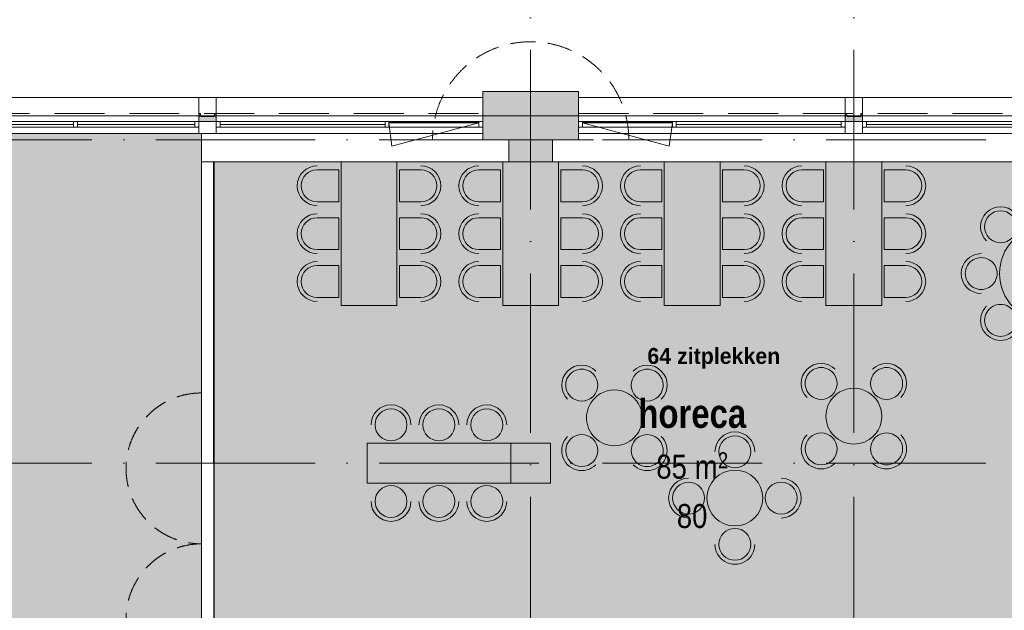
# Model space of a CAD drawing. Header units: millimetres. Extents: x -287545 to 1001608, y -673832 to 307178.
# Tile 46 of 64: x 62227 to 74565, y -13245 to -5844. Entities that reach past the tile are written whole.
import ezdxf
from ezdxf.enums import TextEntityAlignment as Align

# ---------------------------------------------------------------- set-up
doc = ezdxf.new("R2010")
doc.units = ezdxf.units.MM
doc.header["$MEASUREMENT"] = 0
for name, pattern in [('B0701', [468.239987, 311.999989, -156.239998]), ('B0703', [937.400007, 625, -312.400007]), ('v1', [2800, 1000, -400, 0, -400, 1000, 0])]:
    doc.linetypes.add(name, pattern=pattern)
for name, color, linetype in [('21 Buitenwanden', 7, 'Continuous'), ('21 Buitenwanden Doorsnede-arcering', 7, 'Continuous'), ('21 Buitenwanden Ramen', 7, 'Continuous'), ('22 NC Binnenwanden', 7, 'Continuous'), ('22 NC Binnenwanden Deuren', 7, 'Continuous'), ('28 Draagconstructies - Kolommen GVL', 7, 'Continuous'), ('28 Draagconstructies - Kolommen GVL Doorsnede-arcering', 7, 'Continuous'), ('28 Draagconstructies - Kolommen INT', 7, 'Continuous'), ('28 Draagconstructies - Kolommen INT Doorsnede-arcering', 7, 'Continuous'), ('41 Buitenwandafw', 7, 'Continuous'), ('41 Buitenwandafw Doorsnede-arcering', 7, 'Continuous'), ('82 Interieur Los', 7, 'Continuous'), ('82 Interieur Los Afdek-arcering', 7, 'Continuous'), ('90 Terrein omgeving', 7, 'Continuous'), ('90 Terrein omgeving Afdek-arcering', 7, 'Continuous'), ('A Stramien', 7, 'Continuous'), ('Info Algemeen', 7, 'Continuous'), ('Z Gebruiksoppervlak', 7, 'Continuous'), ('Z Gebruiksoppervlak Zone achtergrond', 7, 'Continuous'), ('Z Gebruiksoppervlak Zone omranding', 7, 'Continuous'), ('Z Gebruiksoppervlak Zone tekst', 7, 'Continuous')]:
    doc.layers.add(name, color=color, linetype=linetype)
doc.styles.add('GENERATED_STYLE_1', font='ARIALNB.TTF')
doc.styles.add('GENERATED_STYLE_2', font='ARIALN.TTF')
doc.styles.add('GENERATED_STYLE_4', font='arial.ttf')
doc.styles.add('GENERATED_STYLE_6', font='txt')
pattern_1 = [(45, (0, 800), (-254.5584, 254.5584), [0, -240, 0, -360]), (110, (800, 800), (338.2893, 123.1273), [0, -176, 0, -304])]

# ---------------------------------------------------------------- blocks, each defined once
blk = doc.blocks.new('aula_H-05_1_1', base_point=(52467, -14575))
at = {"layer": 'Z Gebruiksoppervlak Zone achtergrond', "linetype": 'Continuous', "lineweight": 0, "true_color": 0xffffff}
blk.add_hatch(color=7, dxfattribs=at).paths.add_polyline_path([(44355, -16331), (44355, -21525), (60605, -21525), (60605, -23550), (64505, -23550), (64505, -7270), (58069, -7270), (58069, -10345), (54772, -10345), (54772, -7270), (44355, -7270)])
at = {"layer": 'Z Gebruiksoppervlak Zone omranding', "color": 2, "linetype": 'Continuous', "lineweight": 0, "flags": 128}
blk.add_lwpolyline([(44355, -16331), (44355, -21525), (60605, -21525), (60605, -23550), (64505, -23550), (64505, -7270), (58069, -7270), (58069, -10345), (54772, -10345), (54772, -7270), (44355, -7270)], close=True, dxfattribs=at)
at = {"layer": 'Z Gebruiksoppervlak Zone tekst', "color": 9, "lineweight": 0}
for tag, height, style, p in [('DUMMY_942', 360, 'GENERATED_STYLE_1', (52885, -13661)), ('DUMMY_943', 300, 'GENERATED_STYLE_2', (51920, -14377)), ('ROOM_AREA', 300, 'GENERATED_STYLE_2', (51920, -14470)), ('DUMMY_944', 300, 'GENERATED_STYLE_2', (52500, -14474)), ('DUMMY_945', 200, 'GENERATED_STYLE_2', (52886, -14439)), ('DUMMY_946', 300, 'GENERATED_STYLE_2', (52178, -14995)), ('OorspronkelijkOppervlakteAddOn', 300, 'GENERATED_STYLE_2', (52178, -15088))]:
    blk.add_attdef(tag, text='', height=height, dxfattribs=dict(at, style=style)).set_placement(p, align=Align.TOP_LEFT)
at = {"layer": 'Z Gebruiksoppervlak Zone tekst', "color": 9, "lineweight": 0, "style": 'GENERATED_STYLE_1'}
blk.add_attdef('ROOM_NAME', text='', height=360, dxfattribs=at).set_placement((52467, -13774), align=Align.TOP_CENTER)
blk = doc.blocks.new('Slab_1_1', base_point=(656, -159592))
at = {"layer": '90 Terrein omgeving', "color": 253, "linetype": 'Continuous', "lineweight": 0, "true_color": 0x99a3a6, "flags": 128}
blk.add_lwpolyline([(83441, -38402, 0.026375), (82545, -38813, -0.020839), (81787, -39169, -0.068942), (81026, -39373, -0.076511), (80477, -39351, -0.098735), (79831, -39079, -0.079096), (79228, -38494, -0.024505), (78739, -37774, 0.027053), (78242, -37047, 0.091945), (77641, -36498, 0.126478), (76874, -36287, 0.037205), (76536, -36300), (76536, -35925), (76536, -35850), (77030, -35850), (77030, -7050), (44725, -7050), (44725, -3850), (10025, -3850)], format="xyb", dxfattribs=at)
blk = doc.blocks.new('horeca_H-06_9_1', base_point=(70655, -11400))
at = {"layer": 'Z Gebruiksoppervlak Zone achtergrond', "linetype": 'Continuous', "lineweight": 0, "true_color": 0xffffff}
blk.add_hatch(color=7, dxfattribs=at).paths.add_polyline_path([(64662, -7625), (64662, -13425), (74355, -13425), (74355, -21450), (76455, -21450), (76455, -7625)])
at = {"layer": 'Z Gebruiksoppervlak Zone omranding', "color": 2, "linetype": 'Continuous', "lineweight": 0, "flags": 128}
blk.add_lwpolyline([(64662, -7625), (64662, -13425), (74355, -13425), (74355, -21450), (76455, -21450), (76455, -7625)], close=True, dxfattribs=at)
at = {"layer": 'Z Gebruiksoppervlak Zone tekst', "color": 9, "lineweight": 0}
for tag, height, style, p in [('DUMMY_942', 360, 'GENERATED_STYLE_1', (71338, -10486)), ('DUMMY_943', 300, 'GENERATED_STYLE_2', (70205, -11202)), ('ROOM_AREA', 300, 'GENERATED_STYLE_2', (70205, -11295)), ('DUMMY_944', 300, 'GENERATED_STYLE_2', (70591, -11299)), ('DUMMY_945', 200, 'GENERATED_STYLE_2', (70977, -11264)), ('DUMMY_946', 300, 'GENERATED_STYLE_2', (70462, -11820)), ('OorspronkelijkOppervlakteAddOn', 300, 'GENERATED_STYLE_2', (70462, -11913))]:
    blk.add_attdef(tag, text='', height=height, dxfattribs=dict(at, style=style)).set_placement(p, align=Align.TOP_LEFT)
at = {"layer": 'Z Gebruiksoppervlak Zone tekst', "color": 9, "lineweight": 0, "style": 'GENERATED_STYLE_1'}
blk.add_attdef('ROOM_NAME', text='', height=360, dxfattribs=at).set_placement((70655, -10599), align=Align.TOP_CENTER)
blk = doc.blocks.new('Mesh_15_1', base_point=(73935, 28570))
at = {"layer": '90 Terrein omgeving Afdek-arcering', "linetype": 'Continuous', "lineweight": 0, "true_color": 0xb9d3a7}
h = blk.add_hatch(dxfattribs=at)
h.set_pattern_fill('910_PUNTJES_A_0001', color=9, style=0, pattern_type=2)
h.set_pattern_definition(pattern_1)
h.paths.add_polyline_path([(73935, 28570), (50765, 27139), (51022, 20211, 0.137387), (51560, 17336), (57848, 10564), (58788, 9624, 0.143963), (63840, 7071), (77760, 4491), (79848, 4104, -0.025418), (84407, 2906, -0.002051), (84770, 2789, -0.0029), (85280, 2619, -0.002888), (85787, 2444, -0.002873), (86289, 2264, -0.002855), (86785, 2079, -0.002834), (87276, 1890, -0.00281), (87761, 1697, -0.025524), (92053, -301, -0.00334), (92349, -504), (112316, -11261, 0.154668), (119746, -12615), (120289, -12432), (113051, 10349), (76739, 27818, 0.007553), (76661, 27883, 0.220065)])
blk = doc.blocks.new('Mesh_17_1', base_point=(50496, 34354))
at = {"layer": '90 Terrein omgeving Afdek-arcering', "linetype": 'Continuous', "lineweight": 0, "true_color": 0xb9d3a7}
h = blk.add_hatch(dxfattribs=at)
h.set_pattern_fill('910_PUNTJES_A_0001', color=9, style=0, pattern_type=2)
h.set_pattern_definition(pattern_1)
h.paths.add_polyline_path([(50496, 34354), (50765, 27139), (73935, 28570, -0.227998), (76739, 27818), (113051, 10349), (120289, -12432), (125840, -10537), (123999, 7374), (105587, 36877), (76300, 35581)])
blk = doc.blocks.new('R2 bl ol 27_6')
at = {"layer": '21 Buitenwanden Ramen', "color": 1, "linetype": 'Continuous', "lineweight": 0}
for p, q in [((494, -55), (532, 237)), ((1622, -55), (532, 237)), ((-1670, 0), (-1622, 0)), ((-1622, 0), (-1622, -72)), ((446, -72), (446, 0)), ((446, 0), (470, 0)), ((470, 0), (494, 0)), ((494, 0), (494, -62)), ((1622, -62), (1622, 0)), ((1622, 0), (1670, 0)), ((-1622, -72), (-1670, -72)), ((470, -72), (446, -72)), ((494, -72), (470, -72)), ((494, -55), (594, -55)), ((494, -62), (494, -55)), ((494, -62), (494, -72)), ((594, -62), (494, -62)), ((594, -55), (594, -62)), ((594, -55), (1522, -55)), ((594, -58), (1522, -58)), ((1522, -62), (594, -62)), ((1522, -62), (1522, -55)), ((1522, -55), (1622, -55)), ((1622, -62), (1522, -62)), ((1622, -55), (1622, -62)), ((1622, -72), (1622, -62)), ((1670, -72), (1622, -72))]:
    blk.add_line(p, q, dxfattribs=at)
at = {"layer": '21 Buitenwanden Ramen', "color": 9, "linetype": 'Continuous', "lineweight": 0}
for p, q in [((-1670, 78), (1670, 78)), ((-1670, 0), (-1670, 78)), ((-1670, -72), (-1670, 0)), ((-1670, -72), (-1670, 0)), ((1670, 0), (1670, 78)), ((1670, -72), (1670, 0)), ((1670, -72), (1670, 0)), ((-1670, -272), (-1670, -72)), ((1670, -272), (1670, -72)), ((-1670, -372), (-1670, -272)), ((1670, -372), (1670, -272)), ((-1670, -372), (1670, -372))]:
    blk.add_line(p, q, dxfattribs=at)
at = {"layer": '21 Buitenwanden Ramen', "color": 2, "linetype": 'Continuous', "lineweight": 0}
for p, q in [((-1622, 0), (446, 0)), ((494, 0), (1622, 0)), ((-1622, -36), (446, -36)), ((446, -72), (-1622, -72)), ((1622, -72), (494, -72)), ((594, -55), (1522, -55))]:
    blk.add_line(p, q, dxfattribs=at)
blk = doc.blocks.new('Simple Window Opening')
at = {"layer": '21 Buitenwanden Ramen', "color": 9, "linetype": 'Continuous', "lineweight": 0}
for p, q in [((-110, 300), (-110, 200)), ((-110, 300), (110, 300)), ((110, 300), (110, 200)), ((-110, 200), (-110, -150)), ((110, 200), (110, -150)), ((-110, -150), (110, -150))]:
    blk.add_line(p, q, dxfattribs=at)
blk = doc.blocks.new('Wall_156_1', base_point=(69230, -7270))
at = {"layer": '21 Buitenwanden', "color": 9, "linetype": 'Continuous', "lineweight": 0}
for p, q in [((69230, -6820), (69230, -6920)), ((76130, -6820), (76130, -6920)), ((69230, -6920), (69230, -7120)), ((76130, -6920), (76130, -7120)), ((69230, -7120), (69230, -7192)), ((76130, -7120), (76130, -7192)), ((69230, -7192), (69230, -7270)), ((76130, -7192), (76130, -7270))]:
    blk.add_line(p, q, dxfattribs=at)
at = {"layer": '21 Buitenwanden Ramen', "color": 1, "linetype": 'Continuous', "lineweight": 0, "zscale": 1000, "rotation": 180}
blk.add_blockref('R2 bl ol 27_6', (70900, -7192), dxfattribs=at)
at = {"layer": '21 Buitenwanden Ramen', "color": 1, "linetype": 'Continuous', "lineweight": 0, "zscale": 1000}
blk.add_blockref('Simple Window Opening', (72680, -7120), dxfattribs=at)
at = {"layer": '21 Buitenwanden Ramen', "color": 1, "linetype": 'Continuous', "lineweight": 0, "xscale": -1, "zscale": 1000, "rotation": 180}
blk.add_blockref('R2 bl ol 27_6', (74460, -7192), dxfattribs=at)
blk = doc.blocks.new('Wall_162_1', base_point=(68680, -7350))
at = {"layer": '21 Buitenwanden', "color": 9, "linetype": 'B0701', "lineweight": 0, "flags": 128}
for points in [[(68624, -7350), (67400, -7350)], [(68636, -7350), (69860, -7350)]]:
    blk.add_lwpolyline(points, dxfattribs=at)
at = {"layer": '21 Buitenwanden', "color": 9, "linetype": 'B0701', "lineweight": 0}
for radius in [1230, 5.55]:
    blk.add_arc((68630, -7350), radius, 0, 180, dxfattribs=at)
blk = doc.blocks.new('R2 bl ol 27_10')
at = {"layer": '21 Buitenwanden Ramen', "color": 9, "linetype": 'Continuous', "lineweight": 0}
for p, q in [((-1372, 78), (1497, 78)), ((-1372, 0), (-1372, 78)), ((-1372, -72), (-1372, 0)), ((-1372, -72), (-1372, 0)), ((1497, 0), (1497, 78)), ((1497, -72), (1497, 0)), ((-1372, -272), (-1372, -72)), ((1497, -272), (1497, -72)), ((-1372, -372), (-1372, -272)), ((1497, -372), (1497, -272)), ((-1372, -372), (1497, -372))]:
    blk.add_line(p, q, dxfattribs=at)
at = {"layer": '21 Buitenwanden Ramen', "color": 1, "linetype": 'Continuous', "lineweight": 0}
for p, q in [((-1372, 0), (-1324, 0)), ((-1324, 0), (-1324, -72)), ((148, -72), (148, 0)), ((148, 0), (172, 0)), ((172, 0), (196, 0)), ((196, 0), (196, -72)), ((1324, -72), (1324, 0)), ((1324, 0), (1372, 0)), ((1372, 0), (1372, -72)), ((-1324, -72), (-1372, -72)), ((172, -72), (148, -72)), ((196, -72), (172, -72)), ((1372, -72), (1324, -72))]:
    blk.add_line(p, q, dxfattribs=at)
at = {"layer": '21 Buitenwanden Ramen', "color": 2, "linetype": 'Continuous', "lineweight": 0}
for p, q in [((-1324, 0), (148, 0)), ((196, 0), (1324, 0)), ((-1324, -36), (148, -36)), ((148, -72), (-1324, -72)), ((196, -36), (1324, -36)), ((1324, -72), (196, -72))]:
    blk.add_line(p, q, dxfattribs=at)
blk = doc.blocks.new('Wall_163_1', base_point=(60524, -7270))
at = {"layer": '21 Buitenwanden Doorsnede-arcering', "linetype": 'Continuous', "lineweight": 0, "true_color": 0x323232}
for points in [[(60524, -6820), (60524, -6920), (61602, -6920), (61602, -6820)], [(60524, -6920), (60524, -7270), (61602, -7270), (61602, -6920)]]:
    blk.add_hatch(color=250, dxfattribs=at).paths.add_polyline_path(points)
at = {"layer": '21 Buitenwanden', "color": 9, "linetype": 'Continuous', "lineweight": 0}
for p, q in [((61602, -6820), (61602, -6920)), ((68030, -6820), (68030, -6920)), ((61602, -6920), (61602, -7120)), ((68030, -6920), (68030, -7120)), ((61602, -7120), (61602, -7192)), ((68030, -7120), (68030, -7192)), ((61602, -7192), (61602, -7270)), ((68030, -7192), (68030, -7270))]:
    blk.add_line(p, q, dxfattribs=at)
at = {"layer": '21 Buitenwanden', "color": 2, "linetype": 'Continuous', "lineweight": 0, "flags": 128}
for points in [[(61602, -6820), (60524, -6820)], [(60524, -7270), (61602, -7270)]]:
    blk.add_lwpolyline(points, dxfattribs=at)
at = {"layer": '21 Buitenwanden Ramen', "color": 1, "linetype": 'Continuous', "lineweight": 0, "zscale": 1000, "rotation": 180}
blk.add_blockref('R2 bl ol 27_10', (63098, -7192), dxfattribs=at)
at = {"layer": '21 Buitenwanden Ramen', "color": 1, "linetype": 'Continuous', "lineweight": 0, "zscale": 1000}
blk.add_blockref('Simple Window Opening', (64580, -7120), dxfattribs=at)
at = {"layer": '21 Buitenwanden Ramen', "color": 1, "linetype": 'Continuous', "lineweight": 0, "xscale": -1, "zscale": 1000, "rotation": 180}
blk.add_blockref('R2 bl ol 27_6', (66360, -7192), dxfattribs=at)
blk = doc.blocks.new('Column_39_1', base_point=(72680, -7120))
at = {"layer": '41 Buitenwandafw Doorsnede-arcering', "linetype": 'Continuous', "lineweight": 0, "true_color": 0x323232}
for points in [[(72790, -7120), (72785, -7020), (72767, -7020), (72762, -7057), (72598, -7057), (72593, -7020), (72575, -7020), (72570, -7120), (72572, -7120), (72576, -7022), (72591, -7022), (72596, -7059), (72763, -7059), (72768, -7022), (72783, -7022), (72788, -7120)], [(72576, -7022), (72572, -7120), (72788, -7120), (72783, -7022), (72768, -7022), (72763, -7059), (72596, -7059), (72591, -7022)]]:
    blk.add_hatch(color=250, dxfattribs=at).paths.add_polyline_path(points)
at = {"layer": '41 Buitenwandafw', "color": 2, "linetype": 'Continuous', "lineweight": 0, "flags": 128}
for points in [[(72788, -7120), (72790, -7120), (72785, -7020), (72767, -7020), (72762, -7057), (72598, -7057), (72593, -7020), (72575, -7020), (72570, -7120), (72572, -7120)], [(72572, -7120), (72788, -7120)]]:
    blk.add_lwpolyline(points, dxfattribs=at)
blk = doc.blocks.new('Column_40_1', base_point=(72680, -7120))
at = {"layer": '41 Buitenwandafw Doorsnede-arcering', "linetype": 'Continuous', "lineweight": 0, "true_color": 0x323232}
for points in [[(72790, -7120), (72785, -7020), (72767, -7020), (72762, -7057), (72598, -7057), (72593, -7020), (72575, -7020), (72570, -7120), (72572, -7120), (72576, -7022), (72591, -7022), (72596, -7059), (72763, -7059), (72768, -7022), (72783, -7022), (72788, -7120)], [(72576, -7022), (72572, -7120), (72788, -7120), (72783, -7022), (72768, -7022), (72763, -7059), (72596, -7059), (72591, -7022)]]:
    blk.add_hatch(color=250, dxfattribs=at).paths.add_polyline_path(points)
at = {"layer": '41 Buitenwandafw', "color": 2, "linetype": 'Continuous', "lineweight": 0, "flags": 128}
for points in [[(72788, -7120), (72790, -7120), (72785, -7020), (72767, -7020), (72762, -7057), (72598, -7057), (72593, -7020), (72575, -7020), (72570, -7120), (72572, -7120)], [(72572, -7120), (72788, -7120)]]:
    blk.add_lwpolyline(points, dxfattribs=at)
blk = doc.blocks.new('Column_47_1', base_point=(64580, -7120))
at = {"layer": '41 Buitenwandafw Doorsnede-arcering', "linetype": 'Continuous', "lineweight": 0, "true_color": 0x323232}
for points in [[(64690, -7120), (64685, -7020), (64667, -7020), (64662, -7057), (64498, -7057), (64493, -7020), (64475, -7020), (64470, -7120), (64472, -7120), (64477, -7022), (64491, -7022), (64496, -7059), (64664, -7059), (64669, -7022), (64683, -7022), (64688, -7120)], [(64477, -7022), (64472, -7120), (64688, -7120), (64683, -7022), (64669, -7022), (64664, -7059), (64496, -7059), (64491, -7022)]]:
    blk.add_hatch(color=250, dxfattribs=at).paths.add_polyline_path(points)
at = {"layer": '41 Buitenwandafw', "color": 2, "linetype": 'Continuous', "lineweight": 0, "flags": 128}
for points in [[(64688, -7120), (64690, -7120), (64685, -7020), (64667, -7020), (64662, -7057), (64498, -7057), (64493, -7020), (64475, -7020), (64470, -7120), (64472, -7120)], [(64472, -7120), (64688, -7120)]]:
    blk.add_lwpolyline(points, dxfattribs=at)
blk = doc.blocks.new('Column_48_1', base_point=(64580, -7120))
at = {"layer": '41 Buitenwandafw Doorsnede-arcering', "linetype": 'Continuous', "lineweight": 0, "true_color": 0x323232}
for points in [[(64690, -7120), (64685, -7020), (64667, -7020), (64662, -7057), (64498, -7057), (64493, -7020), (64475, -7020), (64470, -7120), (64472, -7120), (64477, -7022), (64491, -7022), (64496, -7059), (64664, -7059), (64669, -7022), (64683, -7022), (64688, -7120)], [(64477, -7022), (64472, -7120), (64688, -7120), (64683, -7022), (64669, -7022), (64664, -7059), (64496, -7059), (64491, -7022)]]:
    blk.add_hatch(color=250, dxfattribs=at).paths.add_polyline_path(points)
at = {"layer": '41 Buitenwandafw', "color": 2, "linetype": 'Continuous', "lineweight": 0, "flags": 128}
for points in [[(64688, -7120), (64690, -7120), (64685, -7020), (64667, -7020), (64662, -7057), (64498, -7057), (64493, -7020), (64475, -7020), (64470, -7120), (64472, -7120)], [(64472, -7120), (64688, -7120)]]:
    blk.add_lwpolyline(points, dxfattribs=at)
blk = doc.blocks.new('Tafelopstelling rechthoekig 27')
at = {"layer": '82 Interieur Los Afdek-arcering', "linetype": 'Continuous', "lineweight": 0, "true_color": 0xa0a0a0}
for points in [[(-800, 380), (-400, 380), (-400, 650, 1), (-800, 650)], [(-200, 380), (200, 380), (200, 650, 1), (-200, 650)], [(400, 380), (800, 380), (800, 650, 1), (400, 650)], [(-900, -350), (900, -350), (900, 350), (-900, 350)], [(-800, -380), (-800, -650, 1), (-400, -650), (-400, -380)], [(-200, -380), (-200, -650, 1), (200, -650), (200, -380)], [(400, -380), (400, -650, 1), (800, -650), (800, -380)]]:
    blk.add_hatch(color=253, dxfattribs=at).paths.add_polyline_path(points)
at = {"layer": '82 Interieur Los', "color": 252, "linetype": 'Continuous', "lineweight": 0, "true_color": 0x969696, "flags": 128}
for points in [[(-800, 380), (-400, 380), (-400, 650, 1), (-800, 650)], [(-200, 380), (200, 380), (200, 650, 1), (-200, 650)], [(400, 380), (800, 380), (800, 650, 1), (400, 650)], [(-800, -380), (-400, -380), (-400, -650, -1), (-800, -650)], [(-200, -380), (200, -380), (200, -650, -1), (-200, -650)], [(400, -380), (800, -380), (800, -650, -1), (400, -650)]]:
    blk.add_lwpolyline(points, format="xyb", close=True, dxfattribs=at)
blk.add_lwpolyline([(-900, -350), (900, -350), (900, 350), (-900, 350)], close=True, dxfattribs=at)
at = {"layer": '82 Interieur Los', "color": 252, "linetype": 'Continuous', "lineweight": 0, "true_color": 0x969696}
for centre, start, end in [((-600, 650), 0, 180), ((0, 650), 0, 180), ((600, 650), 0, 180), ((-600, -650), 180, 0), ((0, -650), 180, 0), ((600, -650), 180, 0)]:
    blk.add_arc(centre, 250, start, end, dxfattribs=at)
blk = doc.blocks.new('Tafelopstelling rond 27')
at = {"layer": '82 Interieur Los Afdek-arcering', "linetype": 'Continuous', "lineweight": 0, "true_color": 0xa0a0a0}
for points in [[(200, 830, 1), (-200, 830, 1)], [(-445, 728, 1), (-728, 445, 1)], [(728, 445, 1), (445, 728, 1)], [(600, 0, 1), (-600, 0, 1)], [(-830, 200, 1), (-830, -200, 1)], [(830, -200, 1), (830, 200, 1)], [(-728, -445, 1), (-445, -728, 1)], [(445, -728, 1), (728, -445, 1)], [(-200, -830, 1), (200, -830, 1)]]:
    blk.add_hatch(color=253, dxfattribs=at).paths.add_polyline_path(points)
at = {"layer": '82 Interieur Los', "color": 252, "linetype": 'Continuous', "lineweight": 0, "true_color": 0x969696, "flags": 128}
for points in [[(200, 830, 1), (-200, 830, 1)], [(-445, 728, 1), (-728, 445, 1)], [(728, 445, 1), (445, 728, 1)], [(600, 0, 1), (-600, 0, 1)], [(-830, 200, 1), (-830, -200, 1)], [(830, -200, 1), (830, 200, 1)], [(-728, -445, 1), (-445, -728, 1)], [(445, -728, 1), (728, -445, 1)], [(-200, -830, 1), (200, -830, 1)]]:
    blk.add_lwpolyline(points, format="xyb", close=True, dxfattribs=at)
at = {"layer": '82 Interieur Los', "color": 252, "linetype": 'Continuous', "lineweight": 0, "true_color": 0x969696}
for centre, start, end in [((0, 830), 0, 180), ((-587, 587), 45, 225), ((587, 587), 315, 135), ((-830, 0), 90, 270), ((830, 0), 270, 90), ((-587, -587), 135, 315), ((587, -587), 225, 45), ((0, -830), 180, 0)]:
    blk.add_arc(centre, 250, start, end, dxfattribs=at)
blk = doc.blocks.new('Tafelopstelling rond 27_2')
at = {"layer": '82 Interieur Los Afdek-arcering', "linetype": 'Continuous', "lineweight": 0, "true_color": 0xa0a0a0}
for points in [[(200, 580, 1), (-200, 580, 1)], [(350, 0, 1), (-350, 0, 1)], [(-580, 200, 1), (-580, -200, 1)], [(580, -200, 1), (580, 200, 1)], [(-200, -580, 1), (200, -580, 1)]]:
    blk.add_hatch(color=253, dxfattribs=at).paths.add_polyline_path(points)
at = {"layer": '82 Interieur Los', "color": 252, "linetype": 'Continuous', "lineweight": 0, "true_color": 0x969696, "flags": 128}
for points in [[(200, 580, 1), (-200, 580, 1)], [(350, 0, 1), (-350, 0, 1)], [(-580, 200, 1), (-580, -200, 1)], [(580, -200, 1), (580, 200, 1)], [(-200, -580, 1), (200, -580, 1)]]:
    blk.add_lwpolyline(points, format="xyb", close=True, dxfattribs=at)
at = {"layer": '82 Interieur Los', "color": 252, "linetype": 'Continuous', "lineweight": 0, "true_color": 0x969696}
for centre, start, end in [((0, 580), 0, 180), ((-580, 0), 90, 270), ((580, 0), 270, 90), ((0, -580), 180, 0)]:
    blk.add_arc(centre, 250, start, end, dxfattribs=at)
blk = doc.blocks.new('Tafelopstelling rechthoekig 27_5')
at = {"layer": '82 Interieur Los Afdek-arcering', "linetype": 'Continuous', "lineweight": 0, "true_color": 0xa0a0a0}
for points in [[(-400, 480, 1), (-800, 480, 1)], [(200, 480, 1), (-200, 480, 1)], [(800, 480, 1), (400, 480, 1)], [(-900, -250), (900, -250), (900, 250), (-900, 250)], [(-400, -480, 1), (-800, -480, 1)], [(200, -480, 1), (-200, -480, 1)], [(800, -480, 1), (400, -480, 1)]]:
    blk.add_hatch(color=253, dxfattribs=at).paths.add_polyline_path(points)
at = {"layer": '82 Interieur Los', "color": 252, "linetype": 'Continuous', "lineweight": 0, "true_color": 0x969696, "flags": 128}
for points in [[(-400, 480, 1), (-800, 480, 1)], [(200, 480, 1), (-200, 480, 1)], [(800, 480, 1), (400, 480, 1)], [(-400, -480, -1), (-800, -480, -1)], [(200, -480, -1), (-200, -480, -1)], [(800, -480, -1), (400, -480, -1)]]:
    blk.add_lwpolyline(points, format="xyb", close=True, dxfattribs=at)
blk.add_lwpolyline([(-900, -250), (900, -250), (900, 250), (-900, 250)], close=True, dxfattribs=at)
at = {"layer": '82 Interieur Los', "color": 252, "linetype": 'Continuous', "lineweight": 0, "true_color": 0x969696}
for centre, start, end in [((-600, 480), 0, 180), ((0, 480), 0, 180), ((600, 480), 0, 180), ((-600, -480), 180, 0), ((0, -480), 180, 0), ((600, -480), 180, 0)]:
    blk.add_arc(centre, 250, start, end, dxfattribs=at)
blk = doc.blocks.new('Beam_67_1', base_point=(69230, -7120))
at = {"layer": '41 Buitenwandafw', "color": 9, "linetype": 'B0703', "lineweight": 0}
for p, q in [((69230, -7020), (76130, -7020)), ((69230, -7120), (69230, -7020)), ((76130, -7120), (76130, -7020)), ((69230, -7120), (76130, -7120))]:
    blk.add_line(p, q, dxfattribs=at)
blk = doc.blocks.new('Beam_79_1', base_point=(61727, -7120))
at = {"layer": '41 Buitenwandafw', "color": 9, "linetype": 'B0703', "lineweight": 0}
for p, q in [((61727, -7020), (68030, -7020)), ((61727, -7120), (61727, -7020)), ((68030, -7120), (68030, -7020)), ((61727, -7120), (68030, -7120))]:
    blk.add_line(p, q, dxfattribs=at)
blk = doc.blocks.new('D2 27_9')
at = {"layer": '22 NC Binnenwanden Deuren', "color": 1, "linetype": 'Continuous', "lineweight": 0}
for p, q in [((-945.5, 0), (-1891, 0)), ((-945.5, 0), (-1012.5, 0)), ((-1012.5, 0), (-1012.5, -0.1)), ((-945.5, -0.1), (-945.5, 0)), ((1012.5, 0), (945.5, 0)), ((945.5, 0), (945.5, -0.1)), ((945.5, 0), (1891, 0)), ((1012.5, -0.1), (1012.5, 0)), ((-1012.5, -0.1), (-945.5, -0.1)), ((-1012.5, -0.1), (-1012.5, -150)), ((945.5, -0.1), (1012.5, -0.1)), ((1012.5, -0.1), (1012.5, -150))]:
    blk.add_line(p, q, dxfattribs=at)
at = {"layer": '22 NC Binnenwanden Deuren', "color": 252, "linetype": 'B0701', "lineweight": 0, "true_color": 0x969696}
for centre in [(-945.5, 0), (945.5, 0)]:
    blk.add_arc(centre, 945.5, 0, 180, dxfattribs=at)
blk = doc.blocks.new('Wall_168_1', base_point=(64580, -7625))
at = {"layer": '22 NC Binnenwanden', "color": 1, "linetype": 'Continuous', "lineweight": 0}
for p, q in [((64505, -11400), (64655, -11400)), ((64505, -13425), (64655, -13425))]:
    blk.add_line(p, q, dxfattribs=at)
at = {"layer": '22 NC Binnenwanden', "color": 1, "linetype": 'Continuous', "lineweight": 0, "flags": 128}
for points in [[(64505, -7625), (64505, -11400)], [(64505, -7625), (64655, -7625)], [(64655, -11400), (64655, -7625)]]:
    blk.add_lwpolyline(points, dxfattribs=at)
at = {"layer": '22 NC Binnenwanden Deuren', "color": 1, "linetype": 'Continuous', "lineweight": 0, "zscale": 1000, "rotation": 90}
blk.add_blockref('D2 27_9', (64505, -12412), dxfattribs=at)
blk = doc.blocks.new('Column_56_1', base_point=(68630, -11400))
at = {"layer": '28 Draagconstructies - Kolommen INT Doorsnede-arcering', "linetype": 'Continuous', "lineweight": 0, "true_color": 0x323232}
blk.add_hatch(color=250, dxfattribs=at).paths.add_polyline_path([(68380, -11650), (68880, -11650), (68880, -11150), (68380, -11150)])
at = {"layer": '28 Draagconstructies - Kolommen INT', "color": 5, "linetype": 'Continuous', "lineweight": 0, "flags": 128}
blk.add_lwpolyline([(68380, -11650), (68880, -11650), (68880, -11150), (68380, -11150)], close=True, dxfattribs=at)
blk = doc.blocks.new('Column_129_1', base_point=(68630, -7350))
at = {"layer": '28 Draagconstructies - Kolommen GVL Doorsnede-arcering', "linetype": 'Continuous', "lineweight": 0, "true_color": 0x323232}
for points in [[(68030, -6745), (68030, -7350), (68130, -7350), (68130, -6850), (69130, -6850), (69130, -7350), (69230, -7350), (69230, -6745)], [(69130, -6850), (68130, -6850), (68130, -7350), (68355, -7350), (68355, -7075), (68905, -7075), (68905, -7350), (69130, -7350)], [(68355, -7075), (68355, -7350), (68355, -7625), (68905, -7625), (68905, -7350), (68905, -7075)]]:
    blk.add_hatch(color=250, dxfattribs=at).paths.add_polyline_path(points)
at = {"layer": '28 Draagconstructies - Kolommen GVL', "color": 2, "linetype": 'Continuous', "lineweight": 0, "flags": 128}
for points in [[(69130, -7350), (69230, -7350), (69230, -6745), (68030, -6745), (68030, -7350), (68130, -7350)], [(68130, -7350), (68355, -7350)], [(68355, -7350), (68355, -7625), (68905, -7625), (68905, -7350)], [(68905, -7350), (69130, -7350)]]:
    blk.add_lwpolyline(points, dxfattribs=at)
blk = doc.blocks.new('Standard grid marker_9')
at = {"layer": 'A Stramien', "color": 9, "linetype": 'v1', "lineweight": 0, "true_color": 0xc8c8c8}
blk.add_line((1000, 0), (78292, 0), dxfattribs=at)
at = {"layer": 'A Stramien', "color": 252, "lineweight": 0, "true_color": 0x969696, "style": 'GENERATED_STYLE_4'}
for tag, p in [('AC_MarkerText_1_0', (-81, -69)), ('AC_MarkerText_1_1', (79810, -69))]:
    blk.add_attdef(tag, text='', height=300, rotation=270, dxfattribs=at).set_placement(p, align=Align.TOP_CENTER)
blk = doc.blocks.new('Standard grid marker_3')
at = {"layer": 'A Stramien', "color": 9, "linetype": 'v1', "lineweight": 0, "true_color": 0xc8c8c8}
blk.add_line((1000, 0), (35196, 0), dxfattribs=at)
at = {"layer": 'A Stramien', "color": 252, "lineweight": 0, "true_color": 0x969696, "style": 'GENERATED_STYLE_4'}
blk.add_attdef('AC_MarkerText_1', text='', height=300, dxfattribs=at).set_placement((36496, 150), align=Align.TOP_CENTER)

msp = doc.modelspace()

# ---------------------------------------------------------------- linework, layer by layer
at = {"layer": 'Z Gebruiksoppervlak Zone omranding', "color": 253, "linetype": 'Continuous', "lineweight": 0, "true_color": 0x99a3a6, "flags": 128}
for points in [[(44355, -16330.8), (44355, -21525), (60605, -21525), (60605, -23550), (64505, -23550), (64505, -7270), (58069.5, -7270), (58069.5, -10345), (54771.8, -10345), (54771.8, -7270), (44355, -7270)], [(64661.6, -7625), (64661.6, -13425), (74355, -13425), (74355, -21450), (76455, -21450), (76455, -7625)]]:
    msp.add_lwpolyline(points, close=True, dxfattribs=at)

# ---------------------------------------------------------------- block references
at = {"layer": '21 Buitenwanden', "color": 1, "lineweight": 0}
for name, p in [('Wall_162_1', (68680, -7350)), ('Wall_163_1', (60523.9, -7270)), ('Wall_156_1', (69229.6, -7270))]:
    msp.add_blockref(name, p, dxfattribs=at)
at = {"layer": '22 NC Binnenwanden', "color": 1, "lineweight": 0}
msp.add_blockref('Wall_168_1', (64580, -7625), dxfattribs=at)
at = {"layer": '28 Draagconstructies - Kolommen GVL', "color": 3, "lineweight": 0}
msp.add_blockref('Column_129_1', (68630, -7350), dxfattribs=at)
at = {"layer": '28 Draagconstructies - Kolommen INT', "color": 5, "lineweight": 0}
msp.add_blockref('Column_56_1', (68630, -11400), dxfattribs=at)
at = {"layer": '41 Buitenwandafw', "color": 9, "lineweight": 0}
for name, p in [('Beam_79_1', (61726.8, -7120)), ('Beam_67_1', (69229.6, -7120))]:
    msp.add_blockref(name, p, dxfattribs=at)
at = {"layer": '41 Buitenwandafw', "color": 3, "lineweight": 0}
for name, p in [('Column_47_1', (64580, -7120)), ('Column_48_1', (64580, -7120)), ('Column_39_1', (72679.6, -7120)), ('Column_40_1', (72679.6, -7120))]:
    msp.add_blockref(name, p, dxfattribs=at)
at = {"layer": '82 Interieur Los', "color": 1, "linetype": 'B0703', "lineweight": 0, "zscale": 1000}
for name, p, rotation in [('Tafelopstelling rond 27', (75105, -9025), 315.0000000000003), ('Tafelopstelling rechthoekig 27', (66605, -8525), 90), ('Tafelopstelling rechthoekig 27', (68630, -8525), 90), ('Tafelopstelling rechthoekig 27', (70655, -8525), 90), ('Tafelopstelling rechthoekig 27', (72680, -8525), 90), ('Tafelopstelling rond 27_2', (69680, -10833.1), 315.0000000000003), ('Tafelopstelling rond 27_2', (72680, -10811.9), 315.0000000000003), ('Tafelopstelling rechthoekig 27_5', (67480, -11400), 180), ('Tafelopstelling rond 27_2', (71189.1, -11838.1), 270.0000000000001)]:
    msp.add_blockref(name, p, dxfattribs=dict(at, rotation=rotation))
at = {"layer": '90 Terrein omgeving', "color": 253, "linetype": 'Continuous', "lineweight": 0, "true_color": 0x99a3a6}
msp.add_blockref('Slab_1_1', (655.9, -159592.5), dxfattribs=at)
at = {"layer": '90 Terrein omgeving', "color": 252, "lineweight": 0, "true_color": 0x969696}
for name, p in [('Mesh_17_1', (50496.2, 34353.8)), ('Mesh_15_1', (73934.5, 28569.7))]:
    msp.add_blockref(name, p, dxfattribs=at)
at = {"layer": 'A Stramien', "color": 1, "linetype": 'Continuous', "lineweight": 0, "zscale": 1000, "rotation": 90}
for p in [(68630, -81027.3), (72680, -81027.3)]:
    msp.add_blockref('Standard grid marker_9', p, dxfattribs=at)
at = {"layer": 'A Stramien', "color": 1, "linetype": 'Continuous', "lineweight": 0, "zscale": 1000}
for p in [(44330, -7350), (44330, -11400)]:
    msp.add_blockref('Standard grid marker_3', p, dxfattribs=at)
at = {"layer": 'Z Gebruiksoppervlak', "color": 2, "linetype": 'Continuous', "lineweight": 0}
msp.add_blockref('aula_H-05_1_1', (52467.5, -14575), dxfattribs=at)
msp.add_blockref('horeca_H-06_9_1', (70655, -11400), dxfattribs=at).add_auto_attribs({'ROOM_NAME': 'horeca', 'ROOM_AREA': '85', 'OorspronkelijkOppervlakteAddOn': '80', 'DUMMY_944': ' m', 'DUMMY_945': '2'})

# ---------------------------------------------------------------- texts
at = {"layer": 'Info Algemeen', "color": 9, "linetype": 'Continuous', "lineweight": 0, "insert": (70925, -10217.7), "char_height": 200, "attachment_point": 8, "style": 'GENERATED_STYLE_6'}
msp.add_mtext('\\A1;{\\pqc;\\fFavorit Std|b1|i0|c0|p0;\\W1.000000;64\\fFavorit Std|b1|i0|c0|p0;\\W1.000000; zitplekken}', dxfattribs=at)

doc.saveas('drawing.dxf')
